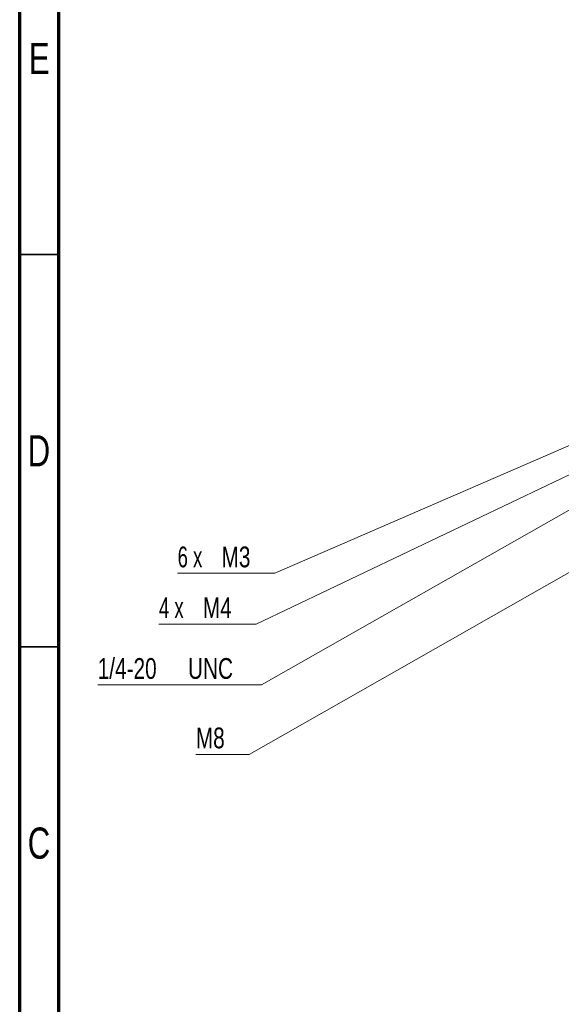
# Paper-space layout 'Mounting Plate ' of a CAD drawing. Header units: millimetres. Extents: x 15 to 415, y 5 to 292.
# Tile 2 of 33: x 15 to 84, y 103 to 228. Entities that reach past the tile are written whole.
import ezdxf

# ---------------------------------------------------------------- set-up
doc = ezdxf.new("R2010")
doc.units = ezdxf.units.MM
doc.styles.add('SLDTEXTSTYLE0', font='TXT', dxfattribs={"width": 0.75})
doc.styles.add('SLDTEXTSTYLE3', font='TXT', dxfattribs={"width": 0.666667})
doc.dimstyles.new('SLDDIMSTYLE2', dxfattribs={"dimtxt": 2.645833, "dimasz": 3.302, "dimexe": 0, "dimexo": 0.0625, "dimgap": 0.661458, "dimtad": 0, "dimtih": 1, "dimtoh": 1, "dimrnd": 1e-09, "dimzin": 12, "dimdsep": 46, "dimtxsty": 'SLDTEXTSTYLE0', "dimblk1": 'NONE', "dimsah": 1, "dimcen": 0, "dimadec": 0, "dimazin": 3, "dimtfac": 1, "dimtmove": 0, "dimatfit": 3, "dimldrblk": 'NONE', "dimfxl": 1, "dimfrac": 2, "dimtolj": 1, "dimtzin": 12, "dimarcsym": 0})

# ---------------------------------------------------------------- blocks, each defined once
blk = doc.blocks.new('_D_22')
at = {"color": 7, "linetype": 'Continuous', "lineweight": 0}
for p, q in [((108.47, 171.28), (101.51, 167.33)), ((101.51, 167.33), (44.26, 134.8)), ((44.26, 134.8), (37.47, 134.8))]:
    blk.add_line(p, q, dxfattribs=at)
at = {"color": 7, "linetype": 'Continuous', "lineweight": 18}
blk.add_solid([(101.51, 167.33), (98.39, 166.14), (98.89, 165.26)], dxfattribs=at)
at = {"color": 7, "linetype": 'Continuous', "lineweight": 18, "insert": (37.47, 138.22), "char_height": 2.646, "attachment_point": 1, "style": 'SLDTEXTSTYLE0'}
blk.add_mtext('M8', dxfattribs=at)
blk = doc.blocks.new('_None')
blk = doc.blocks.new('_D_23')
at = {"color": 7, "linetype": 'Continuous', "lineweight": 0}
for p, q in [((107.75, 178.82), (102.23, 175.69)), ((102.23, 175.69), (45.83, 143.66)), ((45.83, 143.66), (24.95, 143.66))]:
    blk.add_line(p, q, dxfattribs=at)
at = {"color": 7, "linetype": 'Continuous', "lineweight": 18}
blk.add_solid([(102.23, 175.69), (99.11, 174.5), (99.61, 173.62)], dxfattribs=at)
at = {"color": 7, "linetype": 'Continuous', "lineweight": 18, "char_height": 2.646, "attachment_point": 1, "style": 'SLDTEXTSTYLE0'}
for s, insert in [('1/4-20', (24.95, 147.07)), ('UNC', (36.47, 147.07))]:
    blk.add_mtext(s, dxfattribs=dict(at, insert=insert))
blk = doc.blocks.new('_D_24')
at = {"color": 7, "linetype": 'Continuous', "lineweight": 0}
for p, q in [((106.36, 183.4), (103.61, 182.21)), ((103.61, 182.21), (47.53, 157.88)), ((47.53, 157.88), (35.15, 157.88))]:
    blk.add_line(p, q, dxfattribs=at)
at = {"color": 7, "linetype": 'Continuous', "lineweight": 18}
blk.add_solid([(103.61, 182.21), (100.38, 181.36), (100.79, 180.43)], dxfattribs=at)
at = {"color": 7, "linetype": 'Continuous', "lineweight": 18, "char_height": 2.646, "attachment_point": 1}
for s, insert, style in [('6 x', (35.15, 161.29), 'SLDTEXTSTYLE3'), ('M3', (40.75, 161.29), 'SLDTEXTSTYLE0')]:
    blk.add_mtext(s, dxfattribs=dict(at, insert=insert, style=style))
blk = doc.blocks.new('_D_25')
at = {"color": 7, "linetype": 'Continuous', "lineweight": 0}
for p, q in [((91.79, 173.62), (88.18, 171.9)), ((88.18, 171.9), (45.15, 151.41)), ((45.15, 151.41), (32.77, 151.41))]:
    blk.add_line(p, q, dxfattribs=at)
at = {"color": 7, "linetype": 'Continuous', "lineweight": 18}
blk.add_solid([(88.18, 171.9), (84.98, 170.94), (85.42, 170.02)], dxfattribs=at)
at = {"color": 7, "linetype": 'Continuous', "lineweight": 18, "char_height": 2.646, "attachment_point": 1}
for s, insert, style in [('4 x', (32.77, 154.82), 'SLDTEXTSTYLE3'), ('M4', (38.37, 154.82), 'SLDTEXTSTYLE0')]:
    blk.add_mtext(s, dxfattribs=dict(at, insert=insert, style=style))

psp = doc.layouts.new('Mounting Plate ')

# ---------------------------------------------------------------- linework, layer by layer
at = {"color": 7, "linetype": 'Continuous', "lineweight": 70}
for p, q in [((15, 5), (15, 292)), ((20, 10), (20, 287))]:
    psp.add_line(p, q, dxfattribs=at)
at = {"color": 7, "linetype": 'Continuous', "lineweight": 35}
for p, q in [((20, 198.5), (15, 198.5)), ((15, 148.5), (20, 148.5)), ((20, 148.5), (15, 148.5))]:
    psp.add_line(p, q, dxfattribs=at)

# ---------------------------------------------------------------- texts
at = {"color": 7, "linetype": 'Continuous', "lineweight": 0, "char_height": 3.969, "attachment_point": 2, "style": 'SLDTEXTSTYLE0'}
for s, insert in [('E', (17.508, 225.476)), ('D', (17.453, 175.476)), ('C', (17.459, 125.476))]:
    psp.add_mtext(s, dxfattribs=dict(at, insert=insert))

# ---------------------------------------------------------------- dimensions: what is measured, and where the dimension line sits
at = {"color": 7, "linetype": 'Continuous', "lineweight": 18}
for p1, p2, text, picture, middle in [((106.365, 183.403), (103.613, 182.209), '6 x M3', '_D_24', (40.545, 159.978)), ((107.75, 178.824), (102.228, 175.688), '1/4-20 UNC', '_D_23', (34.593, 145.764)), ((91.794, 173.616), (88.183, 171.896), '4 x M4', '_D_25', (38.168, 153.513)), ((108.467, 171.282), (101.511, 167.33), 'M8', '_D_22', (40.07, 136.907))]:
    dim = psp.add_diameter_dim_2p(p1=p1, p2=p2, text=text, dimstyle='SLDDIMSTYLE2', override={"dimpost": '<>'}, dxfattribs=at)
    dim.commit()
    dim.dimension.update_dxf_attribs({"geometry": picture, "text_midpoint": middle, "dimtype": 163})

doc.saveas('drawing.dxf')
